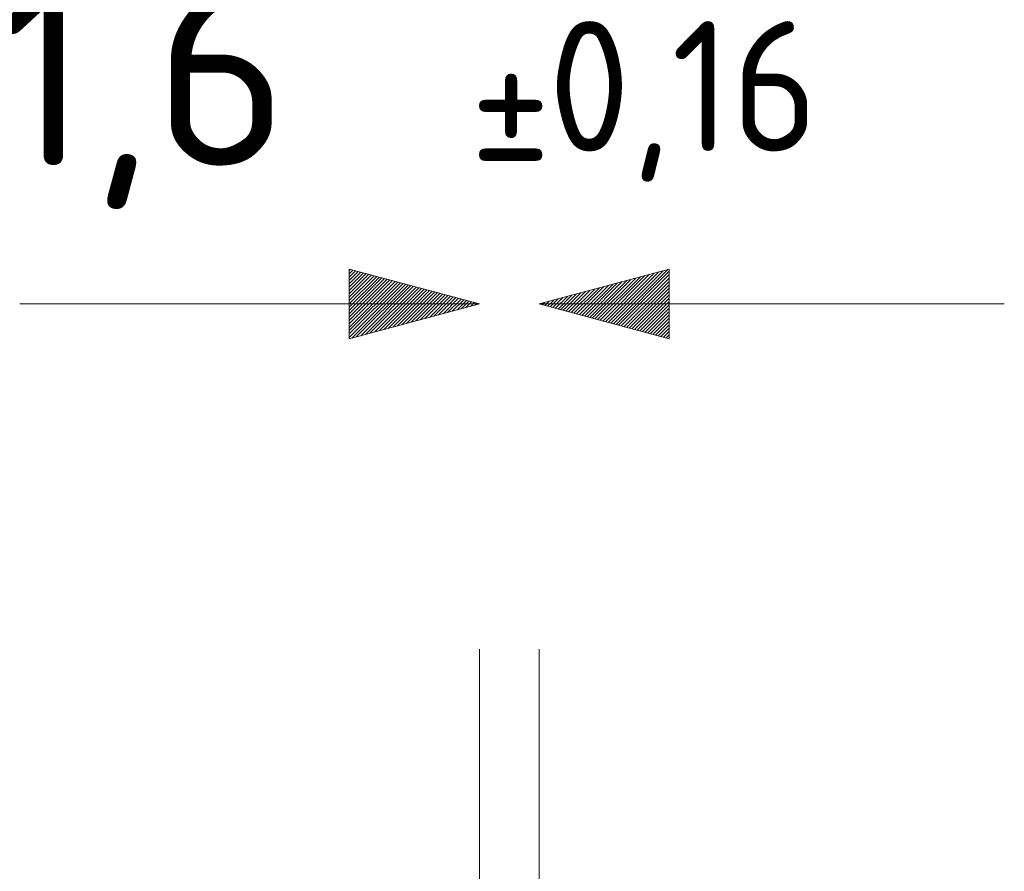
# Model space of a CAD drawing. Header units: inches. Extents: x 511 to 849, y 252 to 484.
# Tile 235 of 235: x 823 to 849, y 461 to 484. Entities that reach past the tile are written whole.
import ezdxf

# ---------------------------------------------------------------- set-up
doc = ezdxf.new("R2010")
doc.units = ezdxf.units.IN
doc.header["$MEASUREMENT"] = 0
for name, pattern in [('AI-Linetype-26', [25.719999, 12.86, -12.86]), ('AI-Linetype-27', [25.719999, 12.86, -12.86]), ('AI-Linetype-28', [25.719999, 12.86, -12.86]), ('AI-Linetype-29', [25.719999, 12.86, -12.86])]:
    doc.linetypes.add(name, pattern=pattern)
doc.layers.add('1', color=7, linetype='Continuous')
doc.layers.add('Top', color=7, linetype='Continuous')

# ---------------------------------------------------------------- blocks, each defined once
blk = doc.blocks.new('block 3730')
at = {"layer": '1', "color": 193, "linetype": 'AI-Linetype-26', "lineweight": 18, "true_color": 0x9966cc}
blk.add_lwpolyline([(836.66, 476.727), (849.16, 476.727)], dxfattribs=at)
blk = doc.blocks.new('block 3731')
at = {"layer": '1', "color": 193, "linetype": 'AI-Linetype-27', "lineweight": 18, "true_color": 0x9966cc}
blk.add_lwpolyline([(835.06, 476.727), (822.709, 476.727)], dxfattribs=at)
blk = doc.blocks.new('block 3732')
at = {"layer": '1', "color": 193, "linetype": 'AI-Linetype-28', "lineweight": 18, "true_color": 0x9966cc}
blk.add_lwpolyline([(836.66, 454.585), (836.66, 478.727)], dxfattribs=at)
blk = doc.blocks.new('block 3733')
at = {"layer": '1', "color": 193, "linetype": 'AI-Linetype-29', "lineweight": 18, "true_color": 0x9966cc}
blk.add_lwpolyline([(835.06, 454.585), (835.06, 478.727)], dxfattribs=at)
blk = doc.blocks.new('block 6132')
at = {"layer": 'Top', "color": 193, "true_color": 0x9966cc, "char_height": 3.5, "attachment_point": 7}
for s, insert in [('\\fDINPro|b0|i0|c0|p34;\\W0.9483;±', (834.821, 480.013)), ('\\fDINPro|b0|i0|c0|p34;\\W0.9648;0,16', (836.911, 480.013))]:
    blk.add_mtext(s, dxfattribs=dict(at, insert=insert))
blk = doc.blocks.new('block 6133')
at = {"layer": 'Top', "color": 193, "true_color": 0x9966cc, "insert": (822.08, 479.279), "char_height": 5, "attachment_point": 7}
blk.add_mtext('\\fDINPro|b0|i0|c0|p34;\\W1.0528;1,6', dxfattribs=at)
blk = doc.blocks.new('block 6134')
at = {"layer": 'Top', "lineweight": 0}
for points in [[(836.66, 476.727), (840.16, 477.665), (840.16, 475.789), (836.66, 476.727), (836.66, 476.727)], [(838.233, 476.306), (839.385, 477.457)], [(838.304, 476.287), (839.507, 477.49)], [(838.375, 476.268), (839.63, 477.523)], [(838.446, 476.249), (839.753, 477.556)], [(838.516, 476.23), (839.875, 477.589)], [(838.587, 476.211), (839.998, 477.621)], [(838.658, 476.192), (840.121, 477.654)], [(838.729, 476.173), (840.16, 477.604)], [(838.8, 476.154), (840.16, 477.514)], [(837.666, 476.457), (838.403, 477.194)], [(837.737, 476.438), (838.526, 477.227)], [(837.808, 476.419), (838.649, 477.26)], [(837.879, 476.4), (838.771, 477.293)], [(837.95, 476.381), (838.894, 477.326)], [(838.021, 476.362), (839.017, 477.358)], [(838.091, 476.343), (839.139, 477.391)], [(838.162, 476.324), (839.262, 477.424)], [(838.87, 476.135), (840.16, 477.424)], [(838.941, 476.116), (840.16, 477.334)], [(839.012, 476.097), (840.16, 477.245)], [(837.1, 476.609), (837.422, 476.931)], [(837.171, 476.59), (837.544, 476.964)], [(837.241, 476.571), (837.667, 476.997)], [(837.312, 476.552), (837.79, 477.03)], [(837.383, 476.533), (837.912, 477.063)], [(837.454, 476.514), (838.035, 477.095)], [(837.525, 476.495), (838.158, 477.128)], [(837.596, 476.476), (838.281, 477.161)], [(839.083, 476.078), (840.16, 477.155)], [(839.154, 476.059), (840.16, 477.065)], [(839.225, 476.04), (840.16, 476.975)], [(836.675, 476.723), (836.686, 476.734)], [(836.746, 476.704), (836.808, 476.767)], [(836.817, 476.685), (836.931, 476.8)], [(836.887, 476.666), (837.054, 476.832)], [(836.958, 476.647), (837.176, 476.865)], [(837.029, 476.628), (837.299, 476.898)], [(839.295, 476.021), (840.16, 476.885)], [(839.366, 476.002), (840.16, 476.796)], [(839.437, 475.983), (840.16, 476.706)], [(839.508, 475.964), (840.16, 476.616)], [(839.579, 475.945), (840.16, 476.526)], [(839.65, 475.926), (840.16, 476.436)], [(839.72, 475.907), (840.16, 476.347)], [(839.791, 475.888), (840.16, 476.257)], [(839.862, 475.869), (840.16, 476.167)], [(839.933, 475.85), (840.16, 476.077)], [(840.004, 475.831), (840.16, 475.987)], [(840.075, 475.812), (840.16, 475.898)], [(840.145, 475.793), (840.16, 475.808)]]:
    blk.add_lwpolyline(points, dxfattribs=at)
blk = doc.blocks.new('block 6135')
at = {"layer": 'Top', "lineweight": 0}
for points in [[(835.06, 476.727), (831.56, 475.789), (831.56, 477.665), (835.06, 476.727), (835.06, 476.727)], [(831.56, 477.625), (831.592, 477.656)], [(831.56, 477.535), (831.662, 477.637)], [(831.56, 477.445), (831.733, 477.618)], [(831.56, 477.356), (831.804, 477.599)], [(831.56, 477.266), (831.875, 477.58)], [(831.56, 477.176), (831.946, 477.562)], [(831.56, 477.086), (832.016, 477.543)], [(831.56, 476.996), (832.087, 477.524)], [(831.56, 476.907), (832.158, 477.505)], [(831.56, 476.817), (832.229, 477.486)], [(831.56, 476.727), (832.3, 477.467)], [(831.56, 476.637), (832.371, 477.448)], [(831.56, 476.547), (832.441, 477.429)], [(831.56, 476.458), (832.512, 477.41)], [(831.56, 476.368), (832.583, 477.391)], [(831.56, 476.278), (832.654, 477.372)], [(831.56, 476.188), (832.725, 477.353)], [(831.56, 476.098), (832.796, 477.334)], [(831.56, 476.009), (832.866, 477.315)], [(831.56, 475.919), (832.937, 477.296)], [(831.56, 475.829), (833.008, 477.277)], [(831.628, 475.808), (833.079, 477.258)], [(831.751, 475.84), (833.15, 477.239)], [(831.874, 475.873), (833.22, 477.22)], [(831.996, 475.906), (833.291, 477.201)], [(832.119, 475.939), (833.362, 477.182)], [(832.242, 475.972), (833.433, 477.163)], [(832.365, 476.005), (833.504, 477.144)], [(832.487, 476.038), (833.575, 477.125)], [(832.61, 476.07), (833.645, 477.106)], [(832.733, 476.103), (833.716, 477.087)], [(832.855, 476.136), (833.787, 477.068)], [(832.978, 476.169), (833.858, 477.049)], [(833.101, 476.202), (833.929, 477.03)], [(833.223, 476.235), (834, 477.011)], [(833.346, 476.268), (834.07, 476.992)], [(833.469, 476.301), (834.141, 476.973)], [(833.591, 476.333), (834.212, 476.954)], [(833.714, 476.366), (834.283, 476.935)], [(833.837, 476.399), (834.354, 476.916)], [(833.959, 476.432), (834.425, 476.897)], [(834.082, 476.465), (834.495, 476.878)], [(834.205, 476.498), (834.566, 476.859)], [(834.327, 476.531), (834.637, 476.84)], [(834.45, 476.564), (834.708, 476.821)], [(834.573, 476.596), (834.779, 476.802)], [(834.695, 476.629), (834.849, 476.783)], [(834.818, 476.662), (834.92, 476.764)], [(834.941, 476.695), (834.991, 476.745)]]:
    blk.add_lwpolyline(points, dxfattribs=at)

msp = doc.modelspace()

# ---------------------------------------------------------------- block references
at = {"layer": '1'}
for name in ['block 3733', 'block 3732', 'block 3731', 'block 3730']:
    msp.add_blockref(name, (0, 0), dxfattribs=at)
at = {"layer": 'Top'}
for name in ['block 6133', 'block 6132', 'block 6135', 'block 6134']:
    msp.add_blockref(name, (0, 0), dxfattribs=at)

doc.saveas('drawing.dxf')
